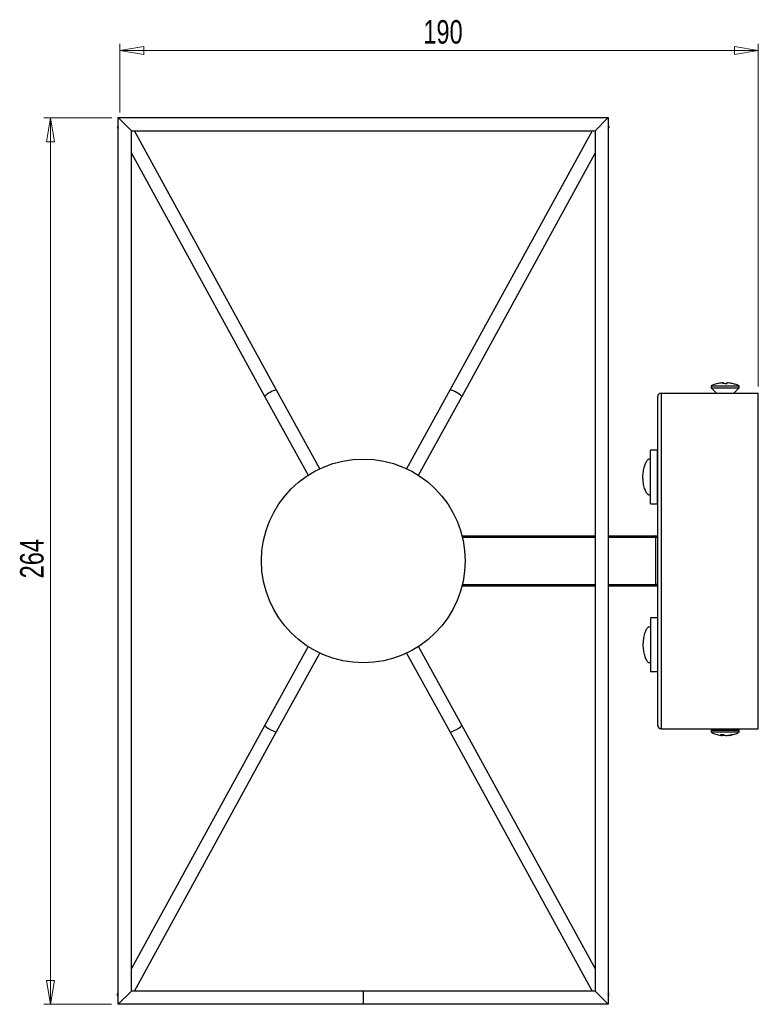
# Model space of a CAD drawing. Header units: millimetres. Extents: x 306 to 712, y 302 to 741.
# Tile 16 of 16: x 591 to 701, y 595 to 741. Entities that reach past the tile are written whole.
import ezdxf

# ---------------------------------------------------------------- set-up
doc = ezdxf.new("R2010")
doc.units = ezdxf.units.MM
doc.styles.add('SLDTEXTSTYLE0', font='TXT', dxfattribs={"width": 0.75})
doc.dimstyles.new('SLDDIMSTYLE0', dxfattribs={"dimtxt": 3.5, "dimasz": 3.556, "dimexe": 0, "dimexo": 0.0625, "dimgap": 0.875, "dimtad": 1, "dimdec": 0, "dimlfac": 2, "dimrnd": 1e-09, "dimzin": 12, "dimdsep": 46, "dimtxsty": 'SLDTEXTSTYLE0', "dimblk1": 'CLOSED', "dimblk2": 'CLOSED', "dimsah": 1, "dimcen": 0.09, "dimadec": 0, "dimazin": 3, "dimtfac": 1, "dimtdec": 0, "dimtofl": 0, "dimtmove": 0, "dimatfit": 3, "dimldrblk": 'CLOSED', "dimfxl": 0, "dimfrac": 2, "dimtolj": 1, "dimtzin": 12, "dimarcsym": 0})

# ---------------------------------------------------------------- blocks, each defined once
blk = doc.blocks.new('_Closed')
at = {"color": 0, "linetype": 'ByBlock', "lineweight": -2}
for p, q in [((-1, 0.166667), (0, 0)), ((-1, 0.166667), (-1, -0.166667)), ((0, 0), (-1, -0.166667)), ((0, 0), (-1, 0))]:
    blk.add_line(p, q, dxfattribs=at)
blk = doc.blocks.new('_D_1')
at = {"color": 7, "linetype": 'Continuous', "lineweight": 0}
for p, q in [((604.5, 726.87), (594.34, 726.87)), ((595.34, 726.87), (595.34, 594.8)), ((604.45, 594.8), (594.34, 594.8))]:
    blk.add_line(p, q, dxfattribs=at)
at = {"color": 7, "linetype": 'Continuous', "lineweight": 18, "xscale": 3.556, "yscale": 3.556}
for p, rotation in [((595.34, 726.87, -26.19), 90.00000000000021), ((595.34, 594.8, -26.19), 270.0000000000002)]:
    blk.add_blockref('_Closed', p, dxfattribs=dict(at, rotation=rotation))
at = {"color": 7, "linetype": 'Continuous', "lineweight": 18, "insert": (590.82, 658.26), "char_height": 3.5, "attachment_point": 1, "rotation": 90, "style": 'SLDTEXTSTYLE0'}
blk.add_mtext('264', dxfattribs=at)
blk = doc.blocks.new('_D_2')
at = {"color": 7, "linetype": 'Continuous', "lineweight": 0}
for p, q in [((605.71, 727.65), (605.71, 737.92)), ((700.87, 686.86), (700.87, 737.92)), ((605.71, 736.92), (700.87, 736.92))]:
    blk.add_line(p, q, dxfattribs=at)
at = {"color": 7, "linetype": 'Continuous', "lineweight": 18, "xscale": 3.556, "yscale": 3.556, "rotation": 180.0000000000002}
blk.add_blockref('_Closed', (605.71, 736.92, -26.19), dxfattribs=at)
at = {"color": 7, "linetype": 'Continuous', "lineweight": 18, "xscale": 3.556, "yscale": 3.556}
blk.add_blockref('_Closed', (700.87, 736.92, -26.19), dxfattribs=at)
at = {"color": 7, "linetype": 'Continuous', "lineweight": 18, "insert": (650.94, 741.43), "char_height": 3.5, "attachment_point": 1, "style": 'SLDTEXTSTYLE0'}
blk.add_mtext('190', dxfattribs=at)

msp = doc.modelspace()

# ---------------------------------------------------------------- linework, layer by layer
at = {"color": 7, "linetype": 'Continuous', "lineweight": 25}
for p, q in [((605.45, 726.92), (607.43, 724.94)), ((605.45, 726.92), (678.51, 726.92)), ((605.45, 594.8), (605.45, 726.92)), ((678.51, 726.92), (676.53, 724.94)), ((678.51, 726.92), (678.51, 594.8)), ((605.35, 725.38), (605.45, 725.21)), ((607.43, 724.94), (676.53, 724.94)), ((607.43, 596.78), (607.43, 724.94)), ((629.06, 686.28), (607.88, 724.94)), ((676.08, 724.94), (654.9, 686.28)), ((676.53, 724.94), (676.53, 596.78)), ((678.51, 725.21), (678.61, 725.38)), ((607.43, 721.59), (627.31, 685.31)), ((656.65, 685.31), (676.53, 721.59)), ((693.82, 686.92), (693.82, 686.67)), ((693.82, 686.92), (698.02, 686.92)), ((693.82, 686.67), (694.63, 685.86)), ((693.82, 686.67), (698.02, 686.67)), ((695.65, 687.39), (695.45, 687.39)), ((695.65, 687.39), (695.68, 687.39)), ((695.65, 687.26), (695.65, 687.39)), ((695.68, 687.39), (695.68, 687.26)), ((696.38, 687.39), (696.16, 687.39)), ((696.38, 687.39), (696.39, 687.39)), ((697.21, 685.86), (698.02, 686.67)), ((698.02, 686.67), (698.02, 686.92)), ((627.31, 685.31), (633.76, 673.63)), ((635.51, 674.6), (629.06, 686.28)), ((654.9, 686.28), (648.44, 674.6)), ((650.19, 673.63), (656.65, 685.31)), ((685.87, 636.36), (685.87, 685.36)), ((686.37, 685.86), (686.37, 635.86)), ((686.37, 685.86), (700.87, 685.86)), ((700.87, 635.86), (700.87, 685.86)), ((685.82, 677.36), (684.82, 677.36)), ((684.82, 669.36), (684.82, 677.36)), ((685.82, 669.36), (685.82, 677.36)), ((684.82, 676.01), (684.52, 676.01)), ((684.52, 670.71), (684.82, 670.71)), ((684.82, 669.36), (685.82, 669.36)), ((656.69, 664.61), (676.53, 664.61)), ((678.51, 664.61), (685.57, 664.61)), ((685.57, 664.61), (685.57, 664.36)), ((685.82, 664.36), (685.57, 664.36)), ((685.57, 657.36), (685.57, 664.36)), ((685.82, 664.36), (685.82, 657.36)), ((685.82, 657.36), (685.57, 657.36)), ((685.57, 657.36), (685.57, 657.11)), ((676.53, 657.11), (656.69, 657.11)), ((685.57, 657.11), (678.51, 657.11)), ((685.82, 652.36), (684.82, 652.36)), ((684.82, 652.36), (684.82, 644.36)), ((685.82, 652.36), (685.82, 644.36)), ((684.82, 651.01), (684.52, 651.01)), ((633.76, 648.09), (627.31, 636.4)), ((629.06, 635.44), (635.51, 647.12)), ((648.44, 647.12), (654.9, 635.44)), ((656.65, 636.4), (650.19, 648.09)), ((684.52, 645.71), (684.82, 645.71)), ((684.82, 644.36), (685.82, 644.36)), ((627.31, 636.4), (607.43, 600.13)), ((607.88, 596.78), (629.06, 635.44)), ((654.9, 635.44), (676.08, 596.78)), ((676.53, 600.13), (656.65, 636.4)), ((686.37, 635.86), (700.87, 635.86)), ((694.11, 635.86), (693.82, 635.57)), ((693.82, 635.57), (693.82, 635.32)), ((698.02, 635.57), (693.82, 635.57)), ((698.02, 635.32), (693.82, 635.32)), ((698.02, 635.57), (697.73, 635.86)), ((698.02, 635.32), (698.02, 635.57)), ((695.39, 634.85), (695.5, 634.85)), ((695.5, 634.85), (695.5, 634.98)), ((695.6, 634.85), (695.61, 634.98)), ((695.87, 634.85), (695.6, 634.85)), ((695.97, 634.85), (696.24, 634.85)), ((696.45, 634.85), (696.34, 634.85)), ((605.45, 596.51), (605.35, 596.34)), ((605.45, 594.8), (607.43, 596.78)), ((641.98, 596.78), (607.43, 596.78)), ((641.98, 596.78), (641.98, 594.8)), ((676.53, 596.78), (641.98, 596.78)), ((678.51, 594.8), (676.53, 596.78)), ((678.61, 596.34), (678.51, 596.51)), ((641.98, 594.8), (605.45, 594.8)), ((678.51, 594.8), (641.98, 594.8))]:
    msp.add_line(p, q, dxfattribs=at)
at = {"color": 8, "linetype": 'Continuous', "lineweight": 25}
for p, q in [((676.53, 664.36), (656.76, 664.36)), ((685.57, 664.36), (678.51, 664.36)), ((656.76, 657.36), (676.53, 657.36)), ((678.51, 657.36), (685.57, 657.36))]:
    msp.add_line(p, q, dxfattribs=at)
at = {"color": 7, "linetype": 'Continuous', "lineweight": 25, "flags": 128}
for points in [[(605.45, 725.69), (605.35, 725.54), (605.35, 725.38)], [(678.51, 725.69), (678.61, 725.54), (678.61, 725.38)], [(694.76, 687.26), (694.75, 687.26), (694.75, 687.27), (694.75, 687.27), (694.75, 687.27), (694.74, 687.27), (694.74, 687.27), (694.74, 687.26), (694.74, 687.26)], [(695.6, 634.85), (695.51, 634.86), (695.5, 634.87)], [(695.92, 634.87), (695.91, 634.86), (695.87, 634.85)], [(605.45, 596.03), (605.35, 596.18), (605.35, 596.34)], [(678.51, 596.03), (678.61, 596.18), (678.61, 596.34)]]:
    msp.add_lwpolyline(points, dxfattribs=at)
at = {"color": 7, "linetype": 'Continuous', "lineweight": 25}
msp.add_circle((641.98, 660.86), 15.18, dxfattribs=at)
for centre, radius, start, end in [((695.92, 682.76), 4.66, 104.6105, 116.785), ((695.91, 682.76), 4.65, 95.7417, 104.5924), ((696.43, 687.18), 0.809, 165.3484, 174.4668), ((695.88, 682.18), 5.09, 87.1012, 92.8988), ((694.89, 687.18), 0.809, 5.5332, 14.6516), ((695.96, 682.18), 5.08, 87.0997, 90.4227), ((696.95, 687.18), 0.809, 165.3484, 174.4668), ((695.91, 682.76), 4.65, 75.4076, 84.2583), ((695.93, 682.76), 4.65, 75.4076, 84.2583), ((697.1, 687.25), 0.0162, 90.9882, 142.7224), ((695.92, 682.76), 4.66, 63.215, 75.3895), ((686.37, 685.36), 0.5, 90, 180), ((685.57, 664.36), 0.25, 0, 90), ((685.57, 657.36), 0.25, 270, 0), ((686.37, 636.36), 0.5, 180, 270), ((695.92, 639.48), 4.66, 243.215, 262.0551), ((695.92, 639.48), 4.66, 277.9449, 296.785), ((695.45, 639.26), 4.28, 266.8392, 273.1608), ((695.74, 635.76), 0.939, 236.3604, 255.3406), ((696.21, 635.76), 0.939, 236.3604, 255.3406), ((695.81, 638.78), 3.95, 276.2679, 285.8612), ((696.02, 638.78), 3.95, 276.2679, 285.8612), ((696.99, 635.79), 0.817, 262.7597, 277.2403)]:
    msp.add_arc(centre, radius, start, end, dxfattribs=at)
for centre, major_axis, start_param, end_param in [((628.18, 685.8), (0.876, 0.482), 6.282834, 9.424427), ((655.78, 685.8), (0.876, -0.482), 0.000351, 3.141944), ((628.18, 635.92), (0.876, -0.482), 3.141242, 6.282834), ((655.78, 635.92), (0.876, 0.482), 3.141944, 6.283536)]:
    msp.add_ellipse(centre, major_axis=major_axis, ratio=0.184984, start_param=start_param, end_param=end_param, dxfattribs=at)
for points, knots in [([(683.67, 673.36), (683.68, 673.64), (683.71, 674.2), (683.88, 674.96), (684.12, 675.56), (684.36, 675.95), (684.47, 675.97), (684.52, 675.98)], [0, 0, 0, 0, 0.197817, 0.395262, 0.602491, 0.824742, 1, 1, 1, 1]), ([(684.52, 670.73), (684.47, 670.74), (684.35, 670.77), (684.11, 671.17), (683.86, 671.82), (683.7, 672.6), (683.68, 673.14), (683.67, 673.36)], [0, 0, 0, 0, 0.180705, 0.396321, 0.620735, 0.843138, 1, 1, 1, 1]), ([(684.52, 650.99), (684.47, 650.98), (684.35, 650.95), (684.11, 650.55), (683.86, 649.9), (683.7, 649.12), (683.68, 648.58), (683.67, 648.36)], [0, 0, 0, 0, 0.180705, 0.396321, 0.620735, 0.843138, 1, 1, 1, 1]), ([(683.67, 648.36), (683.68, 648.08), (683.71, 647.52), (683.88, 646.76), (684.12, 646.16), (684.36, 645.77), (684.47, 645.75), (684.52, 645.74)], [0, 0, 0, 0, 0.197817, 0.395262, 0.602491, 0.824742, 1, 1, 1, 1])]:
    msp.add_open_spline(points, degree=3, knots=knots, dxfattribs=at)

# ---------------------------------------------------------------- dimensions: what is measured, and where the dimension line sits
at = {"color": 7, "linetype": 'Continuous', "lineweight": 18}
dim = msp.add_linear_dim(base=(700.87, 736.92), p1=(605.71, 726.65), p2=(700.87, 685.86), dimstyle='SLDDIMSTYLE0', dxfattribs=at)
dim.commit()
dim.dimension.update_dxf_attribs({"geometry": '_D_2', "text_midpoint": (654.82, 736.92), "dimtype": 160})
dim = msp.add_linear_dim(base=(595.34, 594.8), p1=(605.5, 726.87), p2=(605.45, 594.8), angle=90, dimstyle='SLDDIMSTYLE0', dxfattribs=at)
dim.commit()
dim.dimension.update_dxf_attribs({"geometry": '_D_1', "text_midpoint": (595.34, 662.14), "dimtype": 160})

doc.saveas('drawing.dxf')
